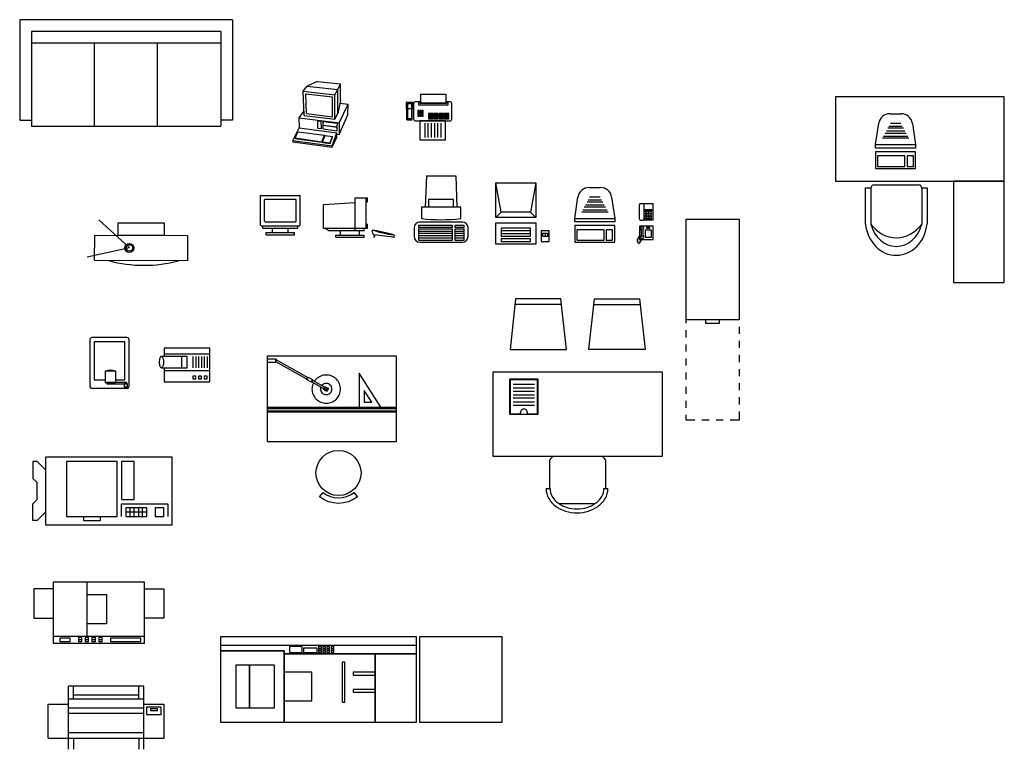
# Model space of a CAD drawing. Header units: millimetres. Extents: x 122.8 to 137.5, y 196.5 to 203.1.
# Tile 2 of 2: x 128.8 to 137.5, y 196.5 to 203. Entities that reach past the tile are written whole.
import ezdxf

# ---------------------------------------------------------------- set-up
doc = ezdxf.new("R2010")
doc.units = ezdxf.units.MM
doc.layers.add('EQUIPMENT', color=7, linetype='Continuous')

# ---------------------------------------------------------------- blocks, each defined once
blk = doc.blocks.new('COPIER2')
for p, q in [((-13.5, 0), (-13.5, -27)), ((13.5, 0), (-13.5, 0)), ((-3.5, 0), (-3.5, -24)), ((13.5, -27), (13.5, 0)), ((-13.5, -3), (-19.25, -3)), ((-19.25, -3), (-19.25, -16)), ((-3.5, -5.5), (2.25, -5.5)), ((2.25, -5.5), (2.25, -18.5)), ((13.5, -3), (19.25, -3)), ((19.25, -3), (19.25, -16)), ((-19.25, -16), (-13.5, -16)), ((19.25, -16), (13.5, -16)), ((2.25, -18.5), (-3.5, -18.5)), ((-13.5, -24), (13.5, -24)), ((-11.5, -24.875), (-11.5, -26.375)), ((-8.5, -24.875), (-11.5, -24.875)), ((-8.5, -26.375), (-8.5, -24.875)), ((-6, -24.625), (-6, -25.375)), ((-5, -24.625), (-6, -24.625)), ((-6, -25.375), (-5, -25.375)), ((-6, -25.625), (-6, -26.375)), ((-5, -25.625), (-6, -25.625)), ((-5, -25.375), (-5, -24.625)), ((-5, -26.375), (-5, -25.625)), ((-4, -24.625), (-4, -25.375)), ((-3, -24.625), (-4, -24.625)), ((-4, -25.375), (-3, -25.375)), ((-3, -25.625), (-4, -25.625)), ((-4, -25.625), (-4, -26.375)), ((-3, -25.375), (-3, -24.625)), ((-3, -26.375), (-3, -25.625)), ((-2, -24.625), (-2, -25.375)), ((-1, -24.625), (-2, -24.625)), ((-2, -25.375), (-1, -25.375)), ((-1, -25.625), (-2, -25.625)), ((-2, -25.625), (-2, -26.375)), ((-1, -25.375), (-1, -24.625)), ((-1, -26.375), (-1, -25.625)), ((0, -24.625), (0, -25.375)), ((1, -24.625), (0, -24.625)), ((0, -25.375), (1, -25.375)), ((1, -25.625), (0, -25.625)), ((0, -25.625), (0, -26.375)), ((1, -25.375), (1, -24.625)), ((1, -26.375), (1, -25.625)), ((3.5, -24.875), (3.5, -26.375)), ((12.5, -24.875), (3.5, -24.875)), ((12.5, -26.375), (12.5, -24.875)), ((-13.5, -27), (13.5, -27)), ((-12.5, -27), (-12.5, -27.125)), ((-12.5, -27.125), (-0.5, -27.125)), ((-11.5, -26.375), (-8.5, -26.375)), ((-6, -26.375), (-5, -26.375)), ((-4, -26.375), (-3, -26.375)), ((-2, -26.375), (-1, -26.375)), ((-0.5, -27.125), (-0.5, -27)), ((0, -26.375), (1, -26.375)), ((0.5, -27), (0.5, -27.125)), ((0.5, -27.125), (12.5, -27.125)), ((3.5, -26.375), (12.5, -26.375)), ((12.5, -27.125), (12.5, -27))]:
    blk.add_line(p, q)
blk = doc.blocks.new('A$C73E967B7')
at = {"color": 7, "xscale": 3, "yscale": 2, "zscale": 3, "rotation": 270}
blk.add_blockref('COPIER2', (54.25, 57.75), dxfattribs=at)
blk = doc.blocks.new('Copy Machine')
at = {"linetype": 'Continuous'}
for p, q in [((0, 0), (0, -16)), ((30, 0), (0, 0)), ((30, -16), (30, 0)), ((-3, -1), (-3, -5)), ((-2, -1), (-3, -1)), ((0, -3), (-2, -1)), ((5, -1), (5, -14)), ((17, -1), (5, -1)), ((17, -14), (17, -1)), ((18, -1), (18, -10)), ((21, -1), (18, -1)), ((21, -10), (21, -1)), ((-3, -5), (-2, -6)), ((-2, -10), (-2, -6)), ((-3, -11), (-2, -10)), ((-3, -15), (-3, -11)), ((18, -10), (21, -10)), ((18, -14), (18, -11)), ((18, -11), (29, -11)), ((29, -11), (29, -14)), ((0, -13), (-2, -15)), ((24, -12), (19, -12)), ((19, -12), (19, -14)), ((24, -13), (19, -13)), ((20, -12), (20, -14)), ((21, -14), (21, -12)), ((22, -12), (22, -14)), ((23, -14), (23, -12)), ((24, -14), (24, -12)), ((28, -12), (26, -12)), ((26, -12), (26, -14)), ((28, -14), (28, -12)), ((-2, -15), (-3, -15)), ((0, -16), (30, -16)), ((5, -14), (17, -14)), ((9, -14), (9, -15)), ((9, -15), (13, -15)), ((13, -15), (13, -14)), ((19, -14), (24, -14)), ((26, -14), (28, -14))]:
    blk.add_line(p, q, dxfattribs=at)
blk = doc.blocks.new('File Cabinet - Letter')
at = {"linetype": 'Continuous'}
for p, q in [((0, 0), (15, 0)), ((0, -28.5), (0, 0)), ((15, 0), (15, -28.5)), ((15, -28.5), (0, -28.5)), ((0, -29.5), (0, -28.5)), ((5.5, -28.5), (5.5, -29.5)), ((5.5, -29.5), (9.5, -29.5)), ((9.5, -29.5), (9.5, -28.5)), ((15, -30.5), (15, -32.5)), ((0, -33.5), (0, -31.5)), ((0, -37.5), (0, -35.5)), ((15, -34.5), (15, -36.5)), ((15, -38.5), (15, -40.5)), ((0, -41.5), (0, -39.5)), ((0, -45.5), (0, -43.5)), ((15, -42.5), (15, -44.5)), ((15, -46.5), (15, -48.5)), ((0, -49.5), (0, -47.5)), ((0, -53.5), (0, -51.5)), ((15, -50.5), (15, -52.5)), ((0, -57), (0, -55.5)), ((15, -54.5), (15, -57)), ((2.5, -57), (0, -57)), ((6.5, -57), (4.5, -57)), ((10.5, -57), (8.5, -57)), ((15, -57), (12.5, -57))]:
    blk.add_line(p, q, dxfattribs=at)
blk = doc.blocks.new('Computer Terminal')
at = {"linetype": 'Continuous'}
for p, q in [((-10, 11.5), (5, 11.5)), ((-8, 0.5), (-10, 11.5)), ((-10, -1.5), (-10, 11.5)), ((5, 11.5), (3, 0.5)), ((5, 11.5), (5, -1.5)), ((-10, -1.5), (-8, 0.5)), ((3, 0.5), (-8, 0.5)), ((3, 0.5), (5, -1.5)), ((5, -1.5), (-10, -1.5)), ((-10, -11.5), (-10, -3.5)), ((-10, -3.5), (5, -3.5)), ((5, -3.5), (5, -11.5)), ((-8, -5.5), (-8, -8.5)), ((3, -5.5), (-8, -5.5)), ((3, -6.5), (-8, -6.5)), ((3, -8.5), (3, -5.5)), ((10, -6.5), (7, -6.5)), ((7, -6.5), (7, -10.5)), ((10, -10.5), (10, -6.5)), ((-8, -7.5), (3, -7.5)), ((-8, -8.5), (3, -8.5)), ((-8, -9.5), (-8, -10.5)), ((3, -9.5), (-8, -9.5)), ((-8, -10.5), (3, -10.5)), ((3, -10.5), (3, -9.5)), ((7, -10.5), (10, -10.5)), ((9.5, -7.5), (7.5, -7.5)), ((7.5, -7.5), (7.5, -8.5)), ((7.5, -8.5), (9.5, -8.5)), ((8.5, -7.5), (8.5, -8.5)), ((9.5, -8.5), (9.5, -7.5)), ((5, -11.5), (-10, -11.5))]:
    blk.add_line(p, q, dxfattribs=at)
blk = doc.blocks.new('RECTANG')
for p, q in [((1, 1), (0, 1)), ((0, 1), (0, 0)), ((1, 0), (1, 1)), ((0, 0), (1, 0))]:
    blk.add_line(p, q)
blk = doc.blocks.new('FNPHONE')
for p, q in [((-7.287295, 6.539472), (-7.287295, 1.539472)), ((-6.287295, 6.539472), (-6.287295, 1.539472)), ((-9.102528, 0.223208), (-9.702528, 0.023208)), ((-8.902528, 0.623208), (-9.502528, 0.423208)), ((-8.702528, 1.023208), (-9.302528, 0.823208)), ((-8.502528, 1.423208), (-9.102528, 1.223208)), ((-8.302528, 1.823208), (-8.902528, 1.623208)), ((-7.14169, 0.561087), (-7.502528, -0.576792)), ((-3.872666, 4.847341), (-3.872666, 4.847341)), ((-3.872666, 3.909841), (-3.872666, 3.909841)), ((-3.872666, 2.972341), (-3.872666, 2.972341)), ((-3.872666, 2.034841), (-3.872666, 2.034841)), ((-2.935166, 4.847341), (-2.935166, 4.847341)), ((-2.935166, 3.909841), (-2.935166, 3.909841)), ((-2.935166, 2.972341), (-2.935166, 2.972341)), ((-2.935166, 2.034841), (-2.935166, 2.034841)), ((-1.997666, 4.847341), (-1.997666, 4.847341)), ((-1.997666, 3.909841), (-1.997666, 3.909841)), ((-1.997666, 2.972341), (-1.997666, 2.972341)), ((-1.997666, 2.034841), (-1.997666, 2.034841)), ((-9.302528, -0.176792), (-9.902528, -0.376792)), ((-9.302528, -0.576792), (-9.902528, -0.776792)), ((-9.302528, -0.976792), (-9.902528, -1.176792)), ((-9.302528, -1.376792), (-9.902528, -1.576792)), ((-9.102528, -1.776792), (-9.702528, -1.976792)), ((-8.902528, -2.176792), (-9.502528, -2.376792)), ((-8.431886, -2.461597), (-9.031886, -2.661597)), ((-7.902528, -1.976792), (-8.502528, -2.176792)), ((-7.702528, -1.576792), (-8.302528, -1.776792)), ((-7.502528, -1.176792), (-8.102528, -1.376792)), ((-7.302528, -0.776792), (-7.902528, -0.976792))]:
    blk.add_line(p, q)
for centre, start, end in [((-6.787295, 6.539472), 298.491464, 241.508536), ((-6.787295, 1.539472), 118.491464, 61.508536)]:
    blk.add_arc(centre, 1.048157, start, end)
for p, xscale, yscale, zscale in [((-8.205282, 0), 8.205282, 8.104073, 8.205282), ((-4.028916, 6.722341), 2.03125, 0.46875, 2.03125), ((-4.810166, 1.253591), 3.75, 4.375, 3.75)]:
    blk.add_blockref('RECTANG', p, dxfattribs=dict(xscale=xscale, yscale=yscale, zscale=zscale))
blk = doc.blocks.new('A$C54CE2CCE')
at = {"color": 7}
blk.add_blockref('FNPHONE', (9.9, 2.66), dxfattribs=at)
blk = doc.blocks.new('PAPER TRAY', base_point=(2.0275, 4.645))
at = {"layer": 'EQUIPMENT', "color": 7, "linetype": 'Continuous'}
blk.add_lwpolyline([(1.9, 4.49), (2.155, 4.49), (2.155, 4.8), (1.9, 4.8)], close=True, dxfattribs=at)
for points in [[(2.1475, 4.6759), (2.1475, 4.7948), (1.9071, 4.7948), (1.9071, 4.6759)], [(1.9319, 4.7561), (2.1231, 4.7561)], [(1.9319, 4.7251), (2.1231, 4.7251)], [(1.9319, 4.6941), (2.1231, 4.6941)], [(1.9319, 4.6631), (2.1231, 4.6631)], [(1.9319, 4.636), (2.1231, 4.636)], [(1.9319, 4.6011), (2.1231, 4.6011)], [(1.9319, 4.5701), (2.1231, 4.5701)]]:
    blk.add_lwpolyline(points, dxfattribs=at)
blk.add_lwpolyline([(1.9071, 4.6759), (1.9071, 4.4939), (1.9972, 4.4939, -0.067358), (1.9995, 4.5112, -0.079732), (2.006, 4.5258, -0.107123), (2.0158, 4.5356, -0.140068), (2.0273, 4.539, -0.140068), (2.0388, 4.5356, -0.107123), (2.0485, 4.5258, -0.079732), (2.055, 4.5112, -0.067358), (2.0573, 4.4939), (2.1475, 4.4939), (2.1475, 4.6759)], format="xyb", dxfattribs=at)

msp = doc.modelspace()

# ---------------------------------------------------------------- linework, layer by layer
for p, q in [((130.671, 202.983), (128.781, 202.983)), ((128.781, 202.983), (128.781, 202.0905)), ((130.671, 202.983), (130.671, 202.0905)), ((130.566, 202.878), (128.886, 202.878)), ((128.886, 202.878), (128.886, 202.038)), ((130.566, 202.878), (130.566, 202.038)), ((130.566, 202.773), (128.886, 202.773)), ((129.446, 202.038), (129.446, 202.773)), ((130.006, 202.038), (130.006, 202.773)), ((131.422, 202.4333), (131.3333, 202.3913)), ((131.422, 202.4333), (131.6293, 202.4123)), ((131.606, 202.3624), (131.6293, 202.4123)), ((131.6282, 202.2652), (131.6293, 202.4123)), ((131.2986, 202.3465), (131.3333, 202.3913)), ((131.2986, 202.3465), (131.5794, 202.3158)), ((131.3079, 202.1325), (131.2986, 202.3465)), ((131.3206, 202.3241), (131.5574, 202.2979)), ((131.3277, 202.1488), (131.3206, 202.3241)), ((131.3333, 202.3913), (131.606, 202.3624)), ((131.5794, 202.3158), (131.606, 202.3624)), ((131.5794, 202.0986), (131.5794, 202.3158)), ((131.6052, 202.1501), (131.606, 202.3624)), ((131.558, 202.1203), (131.5574, 202.2979)), ((131.6282, 202.2652), (131.6052, 202.1501)), ((131.6177, 202.0651), (131.6963, 202.2326)), ((131.6233, 202.2409), (131.6963, 202.2326)), ((131.6946, 202.1366), (131.6963, 202.2326)), ((131.262, 202.1102), (131.3061, 202.1741)), ((131.3079, 202.1325), (131.5794, 202.0986)), ((131.3277, 202.1488), (131.558, 202.1203)), ((131.5794, 202.0986), (131.6052, 202.1501)), ((131.617, 201.9619), (131.6946, 202.1366)), ((136.5073, 202.1473), (136.6084, 202.1473)), ((128.781, 202.0905), (128.886, 202.0905)), ((130.671, 202.0905), (130.566, 202.0905)), ((131.262, 202.1102), (131.6177, 202.0651)), ((131.2666, 202.0217), (131.262, 202.1102)), ((131.4272, 202.0845), (131.4586, 202.0805)), ((131.4288, 202.0192), (131.4272, 202.0845)), ((131.4598, 202.0151), (131.4586, 202.0805)), ((131.4743, 202.0785), (131.6016, 202.0623)), ((131.4749, 202.0465), (131.4743, 202.0785)), ((131.4749, 202.0465), (131.6014, 202.0301)), ((131.4749, 202.0446), (131.6014, 202.0283)), ((131.4754, 202.013), (131.4749, 202.0446)), ((131.6014, 202.0301), (131.6016, 202.0623)), ((131.6177, 202.0651), (131.617, 201.9619)), ((136.38, 201.8734), (136.4084, 202.0622)), ((136.7074, 202.0618), (136.735, 201.8734)), ((128.886, 202.038), (130.566, 202.038)), ((131.2069, 201.9103), (131.2613, 202.0224)), ((131.2277, 201.9316), (131.2544, 201.9873)), ((131.2544, 201.9873), (131.4867, 201.9557)), ((131.2613, 202.0224), (131.5962, 201.9778)), ((131.4288, 202.0192), (131.4598, 202.0151)), ((131.4754, 202.013), (131.6013, 201.9964)), ((131.5551, 201.8607), (131.5962, 201.9778)), ((131.5962, 201.9404), (131.5962, 201.9778)), ((131.5962, 201.9646), (131.617, 201.9619)), ((131.6013, 201.9964), (131.6014, 202.0283)), ((131.2069, 201.9103), (131.5551, 201.8607)), ((131.2069, 201.9103), (131.2076, 201.8989)), ((131.2076, 201.8989), (131.5551, 201.8492)), ((131.2277, 201.9316), (131.4644, 201.8985)), ((131.2284, 201.9267), (131.2277, 201.9316)), ((131.2284, 201.9267), (131.4649, 201.8934)), ((131.4644, 201.8985), (131.4867, 201.9557)), ((131.4649, 201.8934), (131.4644, 201.8985)), ((131.4649, 201.8934), (131.4872, 201.9508)), ((131.4709, 201.8975), (131.4931, 201.9548)), ((131.4709, 201.8975), (131.5371, 201.8882)), ((131.4714, 201.8925), (131.4709, 201.8975)), ((131.4714, 201.8925), (131.5374, 201.8833)), ((131.4872, 201.9508), (131.4867, 201.9557)), ((131.4931, 201.9548), (131.558, 201.946)), ((131.5371, 201.8882), (131.558, 201.946)), ((131.5374, 201.8833), (131.5371, 201.8882)), ((131.5374, 201.8833), (131.5583, 201.9411)), ((131.5551, 201.8492), (131.5962, 201.9404)), ((131.5583, 201.9411), (131.558, 201.946)), ((136.38, 201.8734), (136.735, 201.8734)), ((136.38, 201.8419), (136.38, 201.8734)), ((136.735, 201.8734), (136.735, 201.8419)), ((131.5551, 201.8492), (131.5551, 201.8607)), ((136.735, 201.8419), (136.38, 201.8419)), ((136.6414, 201.7722), (136.3985, 201.7722)), ((136.3985, 201.7722), (136.3985, 201.6788)), ((136.6414, 201.6788), (136.6414, 201.7722)), ((136.6601, 201.7722), (136.6601, 201.6788)), ((136.7162, 201.7722), (136.6601, 201.7722)), ((136.7162, 201.6788), (136.7162, 201.7722)), ((136.3985, 201.6788), (136.6414, 201.6788)), ((136.6601, 201.6788), (136.7162, 201.6788)), ((132.3924, 201.5957), (132.3828, 201.3157)), ((132.3924, 201.5957), (132.6524, 201.5957)), ((132.6524, 201.5957), (132.6621, 201.3157)), ((137.5237, 201.5475), (137.0737, 201.5475)), ((133.8371, 201.4915), (133.9382, 201.4915)), ((136.3395, 201.4829), (136.3395, 201.1651)), ((136.3669, 201.5142), (136.7627, 201.5142)), ((136.7901, 201.4829), (136.7901, 201.1651)), ((130.92, 201.1567), (130.92, 201.4167)), ((130.925, 201.4217), (131.265, 201.4217)), ((130.955, 201.1917), (130.955, 201.3817)), ((130.96, 201.3867), (131.23, 201.3867)), ((131.235, 201.1917), (131.235, 201.3817)), ((131.27, 201.1567), (131.27, 201.4167)), ((131.4785, 201.3394), (131.7585, 201.3594)), ((131.7585, 201.3994), (131.8685, 201.3994)), ((131.7585, 201.1094), (131.7585, 201.3994)), ((131.8585, 201.1294), (131.8585, 201.3994)), ((131.8585, 201.3644), (131.8685, 201.3644)), ((131.8685, 201.3644), (131.8685, 201.3994)), ((132.6324, 201.3857), (132.4124, 201.3857)), ((132.4124, 201.3857), (132.4124, 201.3157)), ((132.6324, 201.3157), (132.6324, 201.3857)), ((133.7097, 201.2176), (133.7382, 201.4064)), ((134.0371, 201.406), (134.0647, 201.2176)), ((134.2946, 201.3506), (134.3161, 201.3506)), ((134.3269, 201.1999), (134.3269, 201.3506)), ((131.4785, 201.1294), (131.4785, 201.3394)), ((132.6974, 201.3157), (132.3474, 201.3157)), ((132.3474, 201.3157), (132.3474, 201.2157)), ((132.6974, 201.2157), (132.6974, 201.3157)), ((134.3269, 201.2107), (134.3269, 201.3399)), ((134.3269, 201.2968), (134.4023, 201.2968)), ((134.3377, 201.2753), (134.3377, 201.286)), ((134.3377, 201.286), (134.3484, 201.286)), ((134.3377, 201.2753), (134.3484, 201.2753)), ((134.3377, 201.2645), (134.3484, 201.2645)), ((134.3377, 201.2537), (134.3377, 201.2645)), ((134.3484, 201.2753), (134.3484, 201.286)), ((134.3484, 201.2537), (134.3484, 201.2645)), ((134.3592, 201.2753), (134.3592, 201.286)), ((134.3592, 201.286), (134.37, 201.286)), ((134.3592, 201.2753), (134.37, 201.2753)), ((134.3592, 201.2645), (134.37, 201.2645)), ((134.3592, 201.2537), (134.3592, 201.2645)), ((134.37, 201.2753), (134.37, 201.286)), ((134.37, 201.2537), (134.37, 201.2645)), ((134.3807, 201.2753), (134.3807, 201.286)), ((134.3807, 201.286), (134.3915, 201.286)), ((134.3807, 201.2753), (134.3915, 201.2753)), ((134.3807, 201.2645), (134.3915, 201.2645)), ((134.3807, 201.2537), (134.3807, 201.2645)), ((134.3915, 201.2753), (134.3915, 201.286)), ((134.3915, 201.2537), (134.3915, 201.2645)), ((130.96, 201.1867), (131.23, 201.1867)), ((132.7124, 201.1848), (132.3324, 201.1848)), ((133.7097, 201.2176), (134.0647, 201.2176)), ((133.7097, 201.1862), (133.7097, 201.2176)), ((134.0647, 201.1862), (133.7097, 201.1862)), ((134.0647, 201.2176), (134.0647, 201.1862)), ((134.2946, 201.1999), (134.3161, 201.1999)), ((134.3377, 201.2537), (134.3484, 201.2537)), ((134.3377, 201.243), (134.3484, 201.243)), ((134.3377, 201.2322), (134.3377, 201.243)), ((134.3377, 201.2322), (134.3484, 201.2322)), ((134.3377, 201.2214), (134.3484, 201.2214)), ((134.3377, 201.2107), (134.3377, 201.2214)), ((134.3377, 201.2107), (134.3484, 201.2107)), ((134.3484, 201.2322), (134.3484, 201.243)), ((134.3484, 201.2107), (134.3484, 201.2214)), ((134.3592, 201.2537), (134.37, 201.2537)), ((134.3592, 201.243), (134.37, 201.243)), ((134.3592, 201.2322), (134.3592, 201.243)), ((134.3592, 201.2322), (134.37, 201.2322)), ((134.3592, 201.2214), (134.37, 201.2214)), ((134.3592, 201.2107), (134.3592, 201.2214)), ((134.3592, 201.2107), (134.37, 201.2107)), ((134.37, 201.2322), (134.37, 201.243)), ((134.37, 201.2107), (134.37, 201.2214)), ((134.3807, 201.2537), (134.3915, 201.2537)), ((134.3807, 201.243), (134.3915, 201.243)), ((134.3807, 201.2322), (134.3807, 201.243)), ((134.3807, 201.2322), (134.3915, 201.2322)), ((134.3807, 201.2214), (134.3915, 201.2214)), ((134.3807, 201.2107), (134.3807, 201.2214)), ((134.3807, 201.2107), (134.3915, 201.2107)), ((134.3915, 201.2322), (134.3915, 201.243)), ((134.3915, 201.2107), (134.3915, 201.2214)), ((130.925, 201.1517), (131.265, 201.1517)), ((130.94, 201.1317), (130.94, 201.1517)), ((130.94, 201.1317), (131.25, 201.1317)), ((130.97, 201.0917), (131.22, 201.0917)), ((130.97, 201.0717), (130.97, 201.0917)), ((131.025, 201.0917), (131.025, 201.1317)), ((131.165, 201.0917), (131.165, 201.1317)), ((131.22, 201.0717), (131.22, 201.0917)), ((131.25, 201.1317), (131.25, 201.1517)), ((131.4785, 201.1294), (131.7585, 201.1294)), ((131.4985, 201.128), (131.525, 201.1094)), ((131.525, 201.1094), (131.8385, 201.1094)), ((131.6285, 201.0694), (131.6285, 201.1094)), ((131.7585, 201.1294), (131.8685, 201.1294)), ((131.7985, 201.0694), (131.7985, 201.1094)), ((131.8385, 201.1094), (131.8385, 201.1294)), ((131.8585, 201.1644), (131.8685, 201.1644)), ((131.8685, 201.1294), (131.8685, 201.1644)), ((131.9194, 201.077), (131.9114, 201.1061)), ((131.9313, 201.1132), (131.9299, 201.1094)), ((131.9313, 201.1132), (131.9418, 201.1108)), ((131.9418, 201.1108), (131.9413, 201.1057)), ((131.9523, 201.1084), (131.9504, 201.1029)), ((131.9523, 201.1084), (132.0941, 201.0755)), ((132.2824, 201.1348), (132.2824, 201.0548)), ((132.6232, 201.1548), (132.3232, 201.1548)), ((132.3232, 201.1548), (132.3232, 201.1348)), ((132.6232, 201.1348), (132.3232, 201.1348)), ((132.3232, 201.1248), (132.6232, 201.1248)), ((132.3232, 201.1248), (132.3232, 201.0248)), ((132.3232, 201.1048), (132.6232, 201.1048)), ((132.3232, 201.0848), (132.6232, 201.0848)), ((132.6232, 201.1348), (132.6232, 201.1548)), ((132.6232, 201.0248), (132.6232, 201.1248)), ((132.7264, 201.1548), (132.6464, 201.1548)), ((132.6464, 201.1348), (132.6464, 201.1548)), ((132.7264, 201.1348), (132.6464, 201.1348)), ((132.6464, 201.1248), (132.7264, 201.1248)), ((132.6464, 201.0248), (132.6464, 201.1248)), ((132.6464, 201.1048), (132.7264, 201.1048)), ((132.6464, 201.0848), (132.7264, 201.0848)), ((132.7264, 201.1348), (132.7264, 201.1548)), ((132.7264, 201.0248), (132.7264, 201.1248)), ((132.7624, 201.0548), (132.7624, 201.1348)), ((133.9712, 201.1165), (133.7283, 201.1165)), ((133.7283, 201.1165), (133.7283, 201.0231)), ((133.9712, 201.0231), (133.9712, 201.1165)), ((133.9899, 201.1165), (133.9899, 201.0231)), ((134.0459, 201.1165), (133.9899, 201.1165)), ((134.0459, 201.0231), (134.0459, 201.1165)), ((130.97, 201.0717), (131.22, 201.0717)), ((131.5885, 201.0694), (131.8385, 201.0694)), ((131.5885, 201.0494), (131.5885, 201.0694)), ((131.5885, 201.0494), (131.8385, 201.0494)), ((131.8385, 201.0494), (131.8385, 201.0694)), ((131.9314, 201.0699), (131.9248, 201.0504)), ((131.9269, 201.0494), (131.9255, 201.0494)), ((132.0971, 201.0494), (131.927, 201.0705)), ((131.9342, 201.0696), (131.9276, 201.0499)), ((132.0941, 201.0755), (132.0937, 201.0716)), ((132.3232, 201.0648), (132.6232, 201.0648)), ((132.3232, 201.0448), (132.6232, 201.0448)), ((132.3232, 201.0248), (132.6232, 201.0248)), ((132.3324, 201.0048), (132.7124, 201.0048)), ((132.6464, 201.0648), (132.7264, 201.0648)), ((132.6464, 201.0448), (132.7264, 201.0448)), ((132.6464, 201.0248), (132.7264, 201.0248)), ((133.7283, 201.0231), (133.9712, 201.0231)), ((133.9899, 201.0231), (134.0459, 201.0231)), ((133.1849, 200.5019), (133.1349, 200.0519)), ((133.5849, 200.5019), (133.1849, 200.5019)), ((133.6349, 200.0519), (133.5849, 200.5019)), ((133.8356, 200.0519), (133.8856, 200.5019)), ((133.8856, 200.5019), (134.2856, 200.5019)), ((134.2856, 200.5019), (134.3356, 200.0519)), ((133.5849, 200.4519), (133.1794, 200.4519)), ((133.8856, 200.4519), (134.2912, 200.4519)), ((133.1349, 200.0519), (133.6349, 200.0519)), ((134.3356, 200.0519), (133.8356, 200.0519)), ((130.9806, 199.2323), (130.9806, 199.9943)), ((130.9806, 199.9943), (132.1236, 199.9943)), ((132.1236, 199.9943), (132.1236, 199.2323)), ((130.9806, 199.5388, -3.6), (132.1236, 199.5388, -3.6)), ((130.9806, 199.5284, -3.6), (132.1236, 199.5284, -3.6)), ((130.9806, 199.5078, -3.6), (132.1236, 199.5078, -3.6)), ((130.9806, 199.4974, -3.6), (132.1236, 199.4974, -3.6)), ((132.1236, 199.2323), (130.9806, 199.2323)), ((129.8834, 197.0589), (129.2134, 197.0589)), ((129.2134, 196.4989), (129.2134, 197.0589)), ((129.2584, 196.9489), (129.2584, 197.0589)), ((129.8384, 196.9789), (129.2584, 196.9789)), ((129.8384, 196.9489), (129.8384, 197.0589)), ((129.8834, 196.4989), (129.8834, 197.0589)), ((129.0334, 196.5989), (129.0334, 196.8989)), ((129.0334, 196.8989), (129.2134, 196.8989)), ((129.2134, 196.9489), (129.8834, 196.9489)), ((129.8834, 196.8989), (130.0634, 196.8989)), ((130.0634, 196.5989), (130.0634, 196.8989)), ((129.2134, 196.8689), (129.8834, 196.8689)), ((129.2134, 196.8189), (129.8834, 196.8189)), ((129.2134, 196.6489), (129.8834, 196.6489)), ((129.0334, 196.5989), (130.0634, 196.5989)), ((129.2584, 196.5989), (129.2584, 196.4989)), ((129.8384, 196.5989), (129.8384, 196.4989))]:
    msp.add_line(p, q)
at = {"linetype": 'Continuous'}
for p, q in [((136.6049, 202.0608), (136.512, 202.0608)), ((136.6534, 201.9715), (136.4646, 201.9715)), ((136.4766, 201.9942), (136.6411, 201.9942)), ((136.6282, 202.0179), (136.4892, 202.0179)), ((136.4994, 202.0371), (136.6178, 202.0371)), ((136.6767, 201.9286), (136.4418, 201.9286)), ((136.452, 201.9478), (136.6663, 201.9478)), ((133.958, 201.3621), (133.819, 201.3621)), ((133.8292, 201.3814), (133.9475, 201.3814)), ((133.9346, 201.405), (133.8417, 201.405)), ((134.0065, 201.2728), (133.7716, 201.2728)), ((133.7818, 201.2921), (133.996, 201.2921)), ((133.9832, 201.3158), (133.7944, 201.3158)), ((133.8064, 201.3384), (133.9708, 201.3384)), ((133.4548, 198.8177), (133.4898, 198.8177)), ((133.9684, 198.8177), (134.0035, 198.8177))]:
    msp.add_line(p, q, dxfattribs=at)
for points in [[(132.3402, 202.24), (132.5668, 202.24), (132.5668, 202.3179), (132.3402, 202.3179)], [(132.2127, 202.1943), (132.274, 202.1943), (132.274, 202.2462), (132.2127, 202.2462)], [(132.224, 202.1025), (132.2627, 202.1025), (132.2627, 202.2341), (132.224, 202.2341)], [(132.3213, 202.2259), (132.5857, 202.2259), (132.5857, 202.24), (132.3213, 202.24)], [(132.3161, 202.1673), (132.3281, 202.1673), (132.3281, 202.1763), (132.3161, 202.1763)], [(132.3161, 202.1537), (132.3281, 202.1537), (132.3281, 202.1627), (132.3161, 202.1627)], [(132.3161, 202.1402), (132.3281, 202.1402), (132.3281, 202.1492), (132.3161, 202.1492)], [(132.3161, 202.1267), (132.3281, 202.1267), (132.3281, 202.1357), (132.3161, 202.1357)], [(132.3341, 202.1673), (132.3462, 202.1673), (132.3462, 202.1763), (132.3341, 202.1763)], [(132.3341, 202.1537), (132.3462, 202.1537), (132.3462, 202.1627), (132.3341, 202.1627)], [(132.3341, 202.1402), (132.3462, 202.1402), (132.3462, 202.1492), (132.3341, 202.1492)], [(132.3341, 202.1267), (132.3462, 202.1267), (132.3462, 202.1357), (132.3341, 202.1357)], [(132.3522, 202.1673), (132.3642, 202.1673), (132.3642, 202.1763), (132.3522, 202.1763)], [(132.3522, 202.1537), (132.3642, 202.1537), (132.3642, 202.1627), (132.3522, 202.1627)], [(132.3522, 202.1402), (132.3642, 202.1402), (132.3642, 202.1492), (132.3522, 202.1492)], [(132.3522, 202.1267), (132.3642, 202.1267), (132.3642, 202.1357), (132.3522, 202.1357)], [(132.411, 202.1416), (132.4223, 202.1416), (132.4223, 202.1501), (132.411, 202.1501)], [(132.411, 202.1288), (132.4223, 202.1288), (132.4223, 202.1373), (132.411, 202.1373)], [(132.4223, 202.1416), (132.4507, 202.1416), (132.4507, 202.1501), (132.4223, 202.1501)], [(132.4223, 202.1288), (132.4507, 202.1288), (132.4507, 202.1373), (132.4223, 202.1373)], [(132.4563, 202.1416), (132.4677, 202.1416), (132.4677, 202.1501), (132.4563, 202.1501)], [(132.4563, 202.1288), (132.4677, 202.1288), (132.4677, 202.1373), (132.4563, 202.1373)], [(132.4677, 202.1416), (132.496, 202.1416), (132.496, 202.1501), (132.4677, 202.1501)], [(132.4677, 202.1288), (132.496, 202.1288), (132.496, 202.1373), (132.4677, 202.1373)], [(132.5054, 202.1416), (132.5168, 202.1416), (132.5168, 202.1501), (132.5054, 202.1501)], [(132.5054, 202.1288), (132.5168, 202.1288), (132.5168, 202.1373), (132.5054, 202.1373)], [(132.5168, 202.1416), (132.5451, 202.1416), (132.5451, 202.1501), (132.5168, 202.1501)], [(132.5168, 202.1288), (132.5451, 202.1288), (132.5451, 202.1373), (132.5168, 202.1373)], [(132.5508, 202.1416), (132.5621, 202.1416), (132.5621, 202.1501), (132.5508, 202.1501)], [(132.5508, 202.1288), (132.5621, 202.1288), (132.5621, 202.1373), (132.5508, 202.1373)], [(132.5621, 202.1416), (132.5904, 202.1416), (132.5904, 202.1501), (132.5621, 202.1501)], [(132.5621, 202.1288), (132.5904, 202.1288), (132.5904, 202.1373), (132.5621, 202.1373)], [(132.3354, 201.9142), (132.5621, 201.9142), (132.5621, 202.0842), (132.3354, 202.0842)], [(132.411, 202.1161), (132.4223, 202.1161), (132.4223, 202.1246), (132.411, 202.1246)], [(132.411, 202.1033), (132.4223, 202.1033), (132.4223, 202.1118), (132.411, 202.1118)], [(132.4223, 202.1161), (132.4507, 202.1161), (132.4507, 202.1246), (132.4223, 202.1246)], [(132.4223, 202.1033), (132.4507, 202.1033), (132.4507, 202.1118), (132.4223, 202.1118)], [(132.4563, 202.1161), (132.4677, 202.1161), (132.4677, 202.1246), (132.4563, 202.1246)], [(132.4563, 202.1033), (132.4677, 202.1033), (132.4677, 202.1118), (132.4563, 202.1118)], [(132.4677, 202.1161), (132.496, 202.1161), (132.496, 202.1246), (132.4677, 202.1246)], [(132.4677, 202.1033), (132.496, 202.1033), (132.496, 202.1118), (132.4677, 202.1118)], [(132.5054, 202.1161), (132.5168, 202.1161), (132.5168, 202.1246), (132.5054, 202.1246)], [(132.5054, 202.1033), (132.5168, 202.1033), (132.5168, 202.1118), (132.5054, 202.1118)], [(132.5168, 202.1161), (132.5451, 202.1161), (132.5451, 202.1246), (132.5168, 202.1246)], [(132.5168, 202.1033), (132.5451, 202.1033), (132.5451, 202.1118), (132.5168, 202.1118)], [(132.5508, 202.1161), (132.5621, 202.1161), (132.5621, 202.1246), (132.5508, 202.1246)], [(132.5508, 202.1033), (132.5621, 202.1033), (132.5621, 202.1118), (132.5508, 202.1118)], [(132.5621, 202.1161), (132.5904, 202.1161), (132.5904, 202.1246), (132.5621, 202.1246)], [(132.5621, 202.1033), (132.5904, 202.1033), (132.5904, 202.1118), (132.5621, 202.1118)], [(129.54, 199.7575), (129.6337, 199.7575), (129.6337, 199.8606), (129.54, 199.8606)], [(130.3184, 199.7899), (130.3438, 199.7899), (130.3438, 199.8149), (130.3184, 199.8149)], [(130.3691, 199.7899), (130.3945, 199.7899), (130.3945, 199.8149), (130.3691, 199.8149)], [(130.4199, 199.7899), (130.4452, 199.7899), (130.4452, 199.8149), (130.4199, 199.8149)], [(129.5541, 199.7481), (129.7322, 199.7481), (129.7322, 199.7575), (129.5541, 199.7575)], [(129.7087, 199.72), (129.7369, 199.72), (129.7369, 199.7481), (129.7087, 199.7481)]]:
    msp.add_lwpolyline(points, close=True, dxfattribs=at)
for points in [[(132.2238, 202.2342), (132.2127, 202.2462)], [(132.2629, 202.2342), (132.274, 202.2462)], [(132.2197, 202.0922), (132.2197, 202.1926)], [(132.267, 202.0922), (132.267, 202.1926)], [(132.2245, 202.1019), (132.2197, 202.0922), (132.267, 202.0922), (132.2622, 202.1019), (132.2245, 202.1019)], [(132.3779, 202.0629), (132.3779, 201.9354)], [(132.4063, 202.0629), (132.4063, 201.9354)], [(132.4346, 202.0629), (132.4346, 201.9354)], [(132.4629, 202.0629), (132.4629, 201.9354)], [(132.4913, 202.0629), (132.4913, 201.9354)], [(132.5196, 202.0629), (132.5196, 201.9354)], [(129.6337, 199.7825), (129.7136, 199.7825), (129.7136, 200.12), (129.4414, 200.12), (129.4414, 199.7825), (129.54, 199.7825)], [(130.0649, 200.0149), (130.4706, 200.0149)], [(130.0649, 199.8899), (130.2677, 199.8899), (130.2677, 199.9899), (130.0649, 199.9899)], [(130.217, 199.9899), (130.217, 199.8899)], [(130.3184, 199.9899), (130.3184, 199.8899)], [(130.3438, 199.9899), (130.3438, 199.8899)], [(130.3691, 199.9899), (130.3691, 199.8899)], [(130.3945, 199.9899), (130.3945, 199.8899)], [(130.4199, 199.9899), (130.4199, 199.8899)], [(130.4452, 199.9899), (130.4452, 199.8899)], [(130.0649, 199.8649), (130.4706, 199.8649)]]:
    msp.add_lwpolyline(points, dxfattribs=at)
for points in [[(132.3402, 202.2542), (132.2977, 202.2542, 0.414214), (132.2788, 202.24), (132.2788, 202.0984, 0.414214), (132.2977, 202.0842), (132.5999, 202.0842, 0.414214), (132.6188, 202.0984), (132.6188, 202.24, 0.414214), (132.5999, 202.2542), (132.5668, 202.2542)], [(130.0396, 199.9899, -0.210029), (130.0468, 199.9861, -0.095116), (130.053, 199.9752, -0.051836), (130.0571, 199.959, -0.039078), (130.0586, 199.9399, -0.039078), (130.0571, 199.9207, -0.051836), (130.053, 199.9045, -0.095116), (130.0468, 199.8937, -0.210029), (130.0396, 199.8899, -0.210029)], [(129.5494, 199.8606, -0.25), (129.6244, 199.8606)], [(133.9353, 199.1022), (133.5353, 199.1022, 0.414214), (133.4853, 199.0522), (133.4853, 198.8177, 0.414214)], [(133.9853, 198.8177), (133.9853, 199.0522, 0.414214), (133.9353, 199.1022)], [(133.4548, 198.8177, 0.131321), (133.4785, 198.7292, 0.106586), (133.5438, 198.6569, 0.083714), (133.6283, 198.6153, 0.072548), (133.7291, 198.6006, 0.072548)], [(133.4898, 198.8177, 0.131321), (133.5088, 198.7466, 0.106586), (133.5642, 198.6853, 0.083714), (133.6383, 198.6489, 0.072548), (133.7291, 198.6356, 0.072548)], [(133.7291, 198.6356, 0.072548), (133.82, 198.6489, 0.083714), (133.894, 198.6853, 0.106586), (133.9495, 198.7466, 0.131321), (133.9684, 198.8177, 0.131321)], [(133.7291, 198.6006, 0.072548), (133.83, 198.6153, 0.083714), (133.9145, 198.6569, 0.106586), (133.9798, 198.7292, 0.131321), (134.0035, 198.8177, 0.131321)], [(133.5655, 198.6843, 0.049669), (133.5853, 198.6824), (133.8853, 198.6824, 0.01208), (133.8901, 198.6825)]]:
    msp.add_lwpolyline(points, format="xyb", dxfattribs=at)
for points in [[(137.5237, 202.2975), (136.0237, 202.2975), (136.0237, 201.5475), (137.5237, 201.5475)], [(129.6548, 201.1781), (130.0643, 201.1776), (130.0642, 201.0659), (129.6546, 201.0664)], [(129.4469, 201.0667), (130.2719, 201.0657), (130.2716, 200.8407), (129.4466, 200.8417)], [(134.4853, 199.8522), (134.4853, 199.1022), (132.9853, 199.1022), (132.9853, 199.8522)], [(129.9084, 196.8089), (130.0384, 196.8089), (130.0384, 196.8739), (129.9084, 196.8739)], [(129.9434, 196.8439), (130.0034, 196.8439), (130.0034, 196.8589), (129.9434, 196.8589)]]:
    msp.add_lwpolyline(points, close=True)
for points in [[(137.0737, 201.5475), (137.0737, 200.6475), (137.5237, 200.6475), (137.5237, 201.5475)], [(136.2913, 201.1651), (136.2913, 201.4898), (136.3395, 201.4898)], [(136.7896, 201.4898), (136.8383, 201.4898), (136.8383, 201.1685)], [(134.3161, 201.3506), (134.4023, 201.3506), (134.4023, 201.1999), (134.3161, 201.1999)], [(134.2838, 201.2107), (134.2838, 201.3399)], [(129.4825, 201.2057), (129.7553, 200.9546), (129.3807, 200.8731)]]:
    msp.add_lwpolyline(points)
for points in [[(129.733, 199.7075, 0.414214), (129.7525, 199.7262), (129.7525, 200.1387, 0.414214), (129.733, 200.1575), (129.4219, 200.1575, 0.414214), (129.4025, 200.1387), (129.4025, 199.7262, 0.414214), (129.4219, 199.7075)], [(130.0649, 199.9899), (130.0396, 199.9899, 0.210029), (130.0323, 199.9861, 0.095116), (130.0261, 199.9752, 0.051836), (130.022, 199.959, 0.039078), (130.0206, 199.9399, 0.039078), (130.022, 199.9207, 0.051836), (130.0261, 199.9045, 0.095116), (130.0323, 199.8937, 0.210029), (130.0396, 199.8899), (130.0649, 199.8899), (130.0649, 199.7649), (130.4706, 199.7649), (130.4706, 200.0649), (130.0649, 200.0649)]]:
    msp.add_lwpolyline(points, format="xyb", close=True, dxfattribs=at)
at = {"elevation": -3.6}
for points in [[(131.7954, 199.841), (131.7955, 199.5387), (131.9864, 199.5389)], [(131.8396, 199.6887), (131.8396, 199.5828), (131.9064, 199.5829)]]:
    msp.add_lwpolyline(points, close=True, dxfattribs=at)
msp.add_lwpolyline([(131.78, 198.7435, -0.349391), (131.4437, 198.7435), (131.4749, 198.7826, 0.349391), (131.7489, 198.7826)], format="xyb", close=True)
for centre, radius in [((129.7553, 200.9546), 0.04), ((129.7553, 200.9546), 0.0287), ((131.6119, 198.9548), 0.2)]:
    msp.add_circle(centre, radius)
for centre, radius, start, end in [((136.5073, 202.0473), 0.1, 90, 171.42244), ((136.6084, 202.0473), 0.1, 8.33349, 90), ((133.8371, 201.3915), 0.1, 90, 171.42244), ((133.9382, 201.3915), 0.1, 8.33349, 90), ((130.925, 201.4167), 0.005, 90, 180), ((130.96, 201.3817), 0.005, 90, 180), ((131.23, 201.3817), 0.005, 360, 90), ((131.265, 201.4167), 0.005, 360, 90), ((134.2946, 201.3399), 0.0108, 90, 180), ((134.3161, 201.3399), 0.0108, 0, 90), ((130.96, 201.1917), 0.005, 180, 270), ((131.23, 201.1917), 0.005, 270, 360), ((132.3324, 201.1348), 0.05, 90, 180), ((132.5224, 202.7419), 1.5362, 263.45902, 276.54098), ((132.7124, 201.1348), 0.05, 0, 90), ((134.2946, 201.2107), 0.0108, 180, 270), ((134.3161, 201.2107), 0.0108, 270, 0), ((130.925, 201.1567), 0.005, 180, 270), ((131.265, 201.1567), 0.005, 270, 0), ((131.9174, 201.1071), 0.00614, 71.11037, 188.76038), ((132.2187, 201.9875), 0.9244, 251.11037, 262.59451), ((131.9281, 201.0794), 0.00896, 195.41862, 262.95028), ((131.9255, 201.0502), 0.000728, 161.50231, 270), ((131.9269, 201.0502), 0.000728, 270, 341.50231), ((132.0983, 201.0601), 0.0108, 263.3338, 83.3338), ((132.3324, 201.0548), 0.05, 180, 270), ((132.7124, 201.0548), 0.05, 270, 0), ((129.8832, 201.9963), 1.1961, 254.88855, 284.97415)]:
    msp.add_arc(centre, radius, start, end)
for centre, major_axis, start_param, end_param in [((136.3669, 201.4829), (0, 0.0313), 0, 1.570796), ((136.7627, 201.4829), (0, 0.0313), 4.712389, 6.283185), ((136.5646, 201.2038), (0, 0.3148), 1.693833, 4.600285), ((136.5648, 201.3817), (0, 0.3364), 2.270248, 4.012938), ((136.5648, 201.2353), (0, 0.2668), 1.836941, 4.446244)]:
    msp.add_ellipse(centre, major_axis=major_axis, ratio=0.875, start_param=start_param, end_param=end_param)
at = {"layer": 'EQUIPMENT', "color": 7, "linetype": 'Continuous'}
for points in [[(131.0567, 199.9632), (131.0567, 199.9433), (131.0567, 199.9363), (130.9806, 199.9363), (130.9806, 199.9676), (131.0567, 199.9676)], [(131.3392, 199.8025), (131.3304, 199.7876), (131.0567, 199.9433), (131.0567, 199.9632)], [(131.3392, 199.8025), (131.341, 199.8057), (131.3828, 199.7819), (131.3809, 199.7788), (131.3721, 199.7638), (131.3707, 199.7613), (131.3289, 199.7851), (131.3304, 199.7876)], [(131.4902, 199.7166), (131.4815, 199.7017), (131.3721, 199.7638), (131.3809, 199.7788)], [(131.4902, 199.7166), (131.4932, 199.7217), (131.5238, 199.7043), (131.5096, 199.6801), (131.479, 199.6975), (131.4815, 199.7017), (131.4996, 199.6913), (131.5083, 199.7063)], [(131.4815, 199.7017), (131.4902, 199.7166), (131.5083, 199.7063), (131.4996, 199.6913)]]:
    msp.add_lwpolyline(points, close=True, dxfattribs=at)
for points in [[(131.389, 199.7543, 0.013972), (131.3861, 199.7479, 0.099811), (131.3764, 199.7001, 0.099811), (131.3861, 199.6523, 0.099028), (131.4136, 199.6117, 0.097941), (131.4547, 199.5846, 0.097186), (131.5033, 199.5751, 0.097186), (131.5518, 199.5846, 0.097941), (131.593, 199.6117, 0.099028), (131.6205, 199.6523, 0.099811), (131.6301, 199.7001, 0.099811), (131.6205, 199.7479, 0.099028), (131.593, 199.7885, 0.097941), (131.5518, 199.8156, 0.097186), (131.5033, 199.8251, 0.097186), (131.4547, 199.8156, 0.097941), (131.4136, 199.7885, 0.050095), (131.3976, 199.7693, 0.050095)], [(131.4553, 199.7165, 0.084967), (131.4525, 199.7001, 0.099811), (131.4564, 199.681, 0.099028), (131.4674, 199.6647, 0.097941), (131.4838, 199.6539, 0.097186), (131.5033, 199.6501)], [(131.5033, 199.7501, 0.097186), (131.4838, 199.7463, 0.097941), (131.4674, 199.7354, 0.026182), (131.4639, 199.7316, 0.026182)], [(131.5033, 199.6501, 0.097186), (131.5227, 199.6539, 0.097941), (131.5391, 199.6647, 0.099028), (131.5501, 199.681, 0.099811), (131.554, 199.7001, 0.099811), (131.5501, 199.7192, 0.099028), (131.5391, 199.7354, 0.097941), (131.5227, 199.7463, 0.097186), (131.5033, 199.7501, 0.097186)]]:
    msp.add_lwpolyline(points, format="xyb", dxfattribs=at)
at = {"layer": 'EQUIPMENT', "linetype": 'Continuous'}
for points in [[(130.5652, 197.5), (130.5652, 197.3734), (131.1289, 197.3734), (131.1289, 197.348), (132.3054, 197.348), (132.3054, 197.5)], [(132.3299, 196.74), (133.0652, 196.74), (133.0652, 197.5), (132.3299, 197.5)], [(131.1779, 197.3607), (131.2882, 197.3607), (131.2882, 197.4114), (131.1779, 197.4114)], [(131.4353, 197.3987), (131.4598, 197.3987), (131.4598, 197.4114), (131.4353, 197.4114)], [(131.4721, 197.3987), (131.4966, 197.3987), (131.4966, 197.4114), (131.4721, 197.4114)], [(131.5088, 197.3987), (131.5333, 197.3987), (131.5333, 197.4114), (131.5088, 197.4114)], [(131.5456, 197.3987), (131.5701, 197.3987), (131.5701, 197.4114), (131.5456, 197.4114)], [(131.1289, 197.1834), (131.1289, 197.3734), (130.5652, 197.3734), (130.5652, 196.74), (131.1289, 196.74), (131.1289, 196.93)], [(131.1289, 196.74), (131.9377, 196.74), (131.9377, 197.348), (131.1289, 197.348)], [(131.3005, 197.3607), (131.423, 197.3607), (131.423, 197.3987), (131.3005, 197.3987)], [(131.4353, 197.3797), (131.4598, 197.3797), (131.4598, 197.3924), (131.4353, 197.3924)], [(131.4353, 197.3607), (131.4598, 197.3607), (131.4598, 197.3734), (131.4353, 197.3734)], [(131.4721, 197.3797), (131.4966, 197.3797), (131.4966, 197.3924), (131.4721, 197.3924)], [(131.4721, 197.3607), (131.4966, 197.3607), (131.4966, 197.3734), (131.4721, 197.3734)], [(131.5088, 197.3797), (131.5333, 197.3797), (131.5333, 197.3924), (131.5088, 197.3924)], [(131.5088, 197.3607), (131.5333, 197.3607), (131.5333, 197.3734), (131.5088, 197.3734)], [(131.5456, 197.3797), (131.5701, 197.3797), (131.5701, 197.3924), (131.5456, 197.3924)], [(131.5456, 197.3607), (131.5701, 197.3607), (131.5701, 197.3734), (131.5456, 197.3734)], [(131.9377, 197.1834), (131.9377, 197.158), (131.9377, 197.0314), (131.9377, 197.006), (131.9377, 196.74), (132.3054, 196.74), (132.3054, 197.348), (131.9377, 197.348)], [(130.7, 196.8667), (130.8226, 196.8667), (130.8226, 197.2467), (130.7, 197.2467)], [(130.8226, 196.8667), (131.0431, 196.8667), (131.0431, 197.2467), (130.8226, 197.2467)], [(131.6436, 196.9174), (131.6681, 196.9174), (131.6681, 197.272), (131.6436, 197.272)], [(131.1289, 196.93), (131.374, 196.93), (131.374, 197.1834), (131.1289, 197.1834)], [(131.9377, 197.1834), (131.7417, 197.1834), (131.7417, 197.158), (131.9377, 197.158)], [(131.9377, 197.0314), (131.7417, 197.0314), (131.7417, 197.006), (131.9377, 197.006)]]:
    msp.add_lwpolyline(points, close=True, dxfattribs=at)
msp.add_lwpolyline([(130.5652, 197.424), (132.3054, 197.424)], dxfattribs=at)

# ---------------------------------------------------------------- block references
at = {"extrusion": (0, 0, -1), "xscale": -0.3550320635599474, "yscale": 0.1494871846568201, "zscale": -0.3550320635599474}
for p in [(-136.3798, 201.6601), (-133.7096, 201.0044)]:
    msp.add_blockref('RECTANG', p, dxfattribs=at)
for name, p, xscale, yscale, zscale in [('Computer Terminal', (133.2461, 201.2605), 0.02366666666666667, 0.02366666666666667, 0.02366666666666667), ('File Cabinet - Letter', (134.6983, 201.2097), 0.03133333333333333, 0.03133333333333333, 0.03133333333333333), ('A$C54CE2CCE', (134.2611, 200.9917), 0.01462469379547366, 0.01462469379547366, 0.01462469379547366), ('Copy Machine', (129.01, 199.0938), 0.03749999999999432, 0.03749999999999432, 0.03749999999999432)]:
    msp.add_blockref(name, p, dxfattribs=dict(xscale=xscale, yscale=yscale, zscale=zscale))
at = {"xscale": 0.009999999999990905, "yscale": 0.009999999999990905, "zscale": 0.009999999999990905, "rotation": 90}
msp.add_blockref('A$C73E967B7', (130.0605, 197.4412), dxfattribs=at)
at = {"layer": 'EQUIPMENT'}
msp.add_blockref('PAPER TRAY', (133.2579, 199.6322), dxfattribs=at)

doc.saveas('drawing.dxf')
